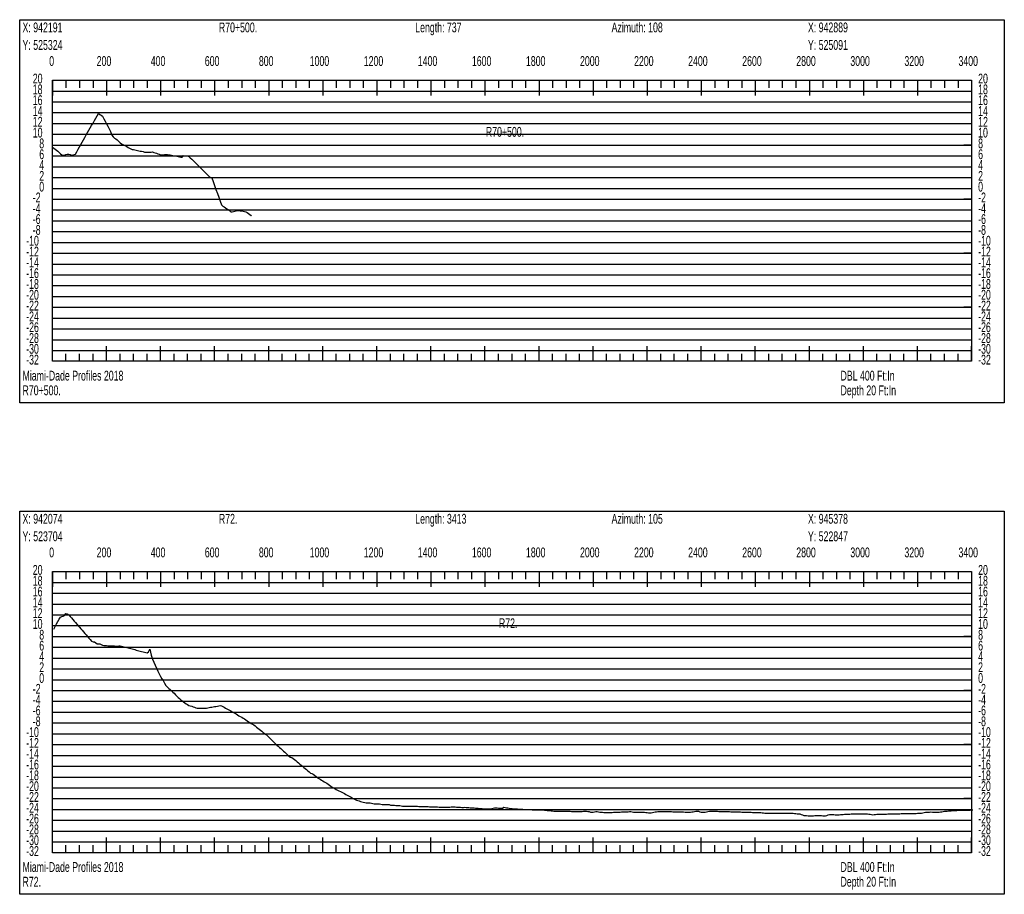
# Model space of a CAD drawing. Header units: feet. Extents: x 1 to 30, y -268 to -1.
# Tile 19 of 94: x 1 to 10, y -209 to -201. Entities that reach past the tile are written whole.
import ezdxf

# ---------------------------------------------------------------- set-up
doc = ezdxf.new("R2010")
doc.units = ezdxf.units.FT
doc.header["$MEASUREMENT"] = 0
doc.layers.add('LABELS', color=7, linetype='Continuous')
doc.layers.add('XSECTION', color=7, linetype='Continuous')

msp = doc.modelspace()

# ---------------------------------------------------------------- linework, layer by layer
at = {"layer": 'XSECTION', "color": 0, "linetype": 'Continuous'}
for points in [[(1, -200.98), (10.106, -200.98), (10.106, -204.525), (1, -204.525), (1, -200.98)], [(1.303, -201.54), (9.803, -201.54), (9.803, -204.14), (1.303, -204.14), (1.303, -201.54)], [(1.303, -201.54), (1.303, -201.681)], [(1.303, -201.54), (1.303, -201.681)], [(1.303, -201.54), (1.303, -201.61)], [(1.303, -201.54), (1.303, -201.61)], [(1.428, -201.54), (1.428, -201.61)], [(1.553, -201.54), (1.553, -201.61)], [(1.678, -201.54), (1.678, -201.61)], [(1.803, -201.54), (1.803, -201.681)], [(1.803, -201.54), (1.803, -201.61)], [(1.928, -201.54), (1.928, -201.61)], [(2.053, -201.54), (2.053, -201.61)], [(2.178, -201.54), (2.178, -201.61)], [(2.303, -201.54), (2.303, -201.681)], [(2.303, -201.54), (2.303, -201.61)], [(2.428, -201.54), (2.428, -201.61)], [(2.553, -201.54), (2.553, -201.61)], [(2.678, -201.54), (2.678, -201.61)], [(2.803, -201.54), (2.803, -201.681)], [(2.803, -201.54), (2.803, -201.61)], [(2.928, -201.54), (2.928, -201.61)], [(3.053, -201.54), (3.053, -201.61)], [(3.178, -201.54), (3.178, -201.61)], [(3.303, -201.54), (3.303, -201.681)], [(3.303, -201.54), (3.303, -201.61)], [(3.428, -201.54), (3.428, -201.61)], [(3.553, -201.54), (3.553, -201.61)], [(3.678, -201.54), (3.678, -201.61)], [(3.803, -201.54), (3.803, -201.681)], [(3.803, -201.54), (3.803, -201.61)], [(3.928, -201.54), (3.928, -201.61)], [(4.053, -201.54), (4.053, -201.61)], [(4.178, -201.54), (4.178, -201.61)], [(4.303, -201.54), (4.303, -201.681)], [(4.303, -201.54), (4.303, -201.61)], [(4.428, -201.54), (4.428, -201.61)], [(4.553, -201.54), (4.553, -201.61)], [(4.678, -201.54), (4.678, -201.61)], [(4.803, -201.54), (4.803, -201.681)], [(4.803, -201.54), (4.803, -201.61)], [(4.928, -201.54), (4.928, -201.61)], [(5.053, -201.54), (5.053, -201.61)], [(5.178, -201.54), (5.178, -201.61)], [(5.303, -201.54), (5.303, -201.681)], [(5.303, -201.54), (5.303, -201.61)], [(5.428, -201.54), (5.428, -201.61)], [(5.553, -201.54), (5.553, -201.61)], [(5.678, -201.54), (5.678, -201.61)], [(5.803, -201.54), (5.803, -201.681)], [(5.803, -201.54), (5.803, -201.61)], [(5.928, -201.54), (5.928, -201.61)], [(6.053, -201.54), (6.053, -201.61)], [(6.178, -201.54), (6.178, -201.61)], [(6.303, -201.54), (6.303, -201.681)], [(6.303, -201.54), (6.303, -201.61)], [(6.428, -201.54), (6.428, -201.61)], [(6.553, -201.54), (6.553, -201.61)], [(6.678, -201.54), (6.678, -201.61)], [(6.803, -201.54), (6.803, -201.681)], [(6.803, -201.54), (6.803, -201.61)], [(6.928, -201.54), (6.928, -201.61)], [(7.053, -201.54), (7.053, -201.61)], [(7.178, -201.54), (7.178, -201.61)], [(7.303, -201.54), (7.303, -201.681)], [(7.303, -201.54), (7.303, -201.61)], [(7.428, -201.54), (7.428, -201.61)], [(7.553, -201.54), (7.553, -201.61)], [(7.678, -201.54), (7.678, -201.61)], [(7.803, -201.54), (7.803, -201.681)], [(7.803, -201.54), (7.803, -201.61)], [(7.928, -201.54), (7.928, -201.61)], [(8.053, -201.54), (8.053, -201.61)], [(8.178, -201.54), (8.178, -201.61)], [(8.303, -201.54), (8.303, -201.681)], [(8.303, -201.54), (8.303, -201.61)], [(8.428, -201.54), (8.428, -201.61)], [(8.553, -201.54), (8.553, -201.61)], [(8.678, -201.54), (8.678, -201.61)], [(8.803, -201.54), (8.803, -201.681)], [(8.803, -201.54), (8.803, -201.61)], [(8.928, -201.54), (8.928, -201.61)], [(9.053, -201.54), (9.053, -201.61)], [(9.178, -201.54), (9.178, -201.61)], [(9.303, -201.54), (9.303, -201.681)], [(9.303, -201.54), (9.303, -201.61)], [(9.428, -201.54), (9.428, -201.61)], [(9.553, -201.54), (9.553, -201.61)], [(9.678, -201.54), (9.678, -201.61)], [(9.803, -201.54), (9.803, -201.681)], [(9.803, -201.54), (9.803, -201.61)], [(1.303, -202.14), (1.373, -202.14)], [(9.803, -202.14), (9.733, -202.14)], [(1.303, -202.64), (1.373, -202.64)], [(9.803, -202.64), (9.733, -202.64)], [(1.303, -203.14), (1.373, -203.14)], [(9.803, -203.14), (9.733, -203.14)], [(1.303, -203.64), (1.373, -203.64)], [(9.803, -203.64), (9.733, -203.64)], [(1.303, -204.14), (1.303, -203.999)], [(1.303, -204.14), (1.303, -203.999)], [(1.803, -204.14), (1.803, -203.999)], [(2.303, -204.14), (2.303, -203.999)], [(2.803, -204.14), (2.803, -203.999)], [(3.303, -204.14), (3.303, -203.999)], [(3.803, -204.14), (3.803, -203.999)], [(4.303, -204.14), (4.303, -203.999)], [(4.803, -204.14), (4.803, -203.999)], [(5.303, -204.14), (5.303, -203.999)], [(5.803, -204.14), (5.803, -203.999)], [(6.303, -204.14), (6.303, -203.999)], [(6.803, -204.14), (6.803, -203.999)], [(7.303, -204.14), (7.303, -203.999)], [(7.803, -204.14), (7.803, -203.999)], [(8.303, -204.14), (8.303, -203.999)], [(8.803, -204.14), (8.803, -203.999)], [(9.303, -204.14), (9.303, -203.999)], [(9.803, -204.14), (9.803, -203.999)], [(1.303, -204.14), (1.303, -204.07)], [(1.303, -204.14), (1.303, -204.07)], [(1.428, -204.14), (1.428, -204.07)], [(1.553, -204.14), (1.553, -204.07)], [(1.678, -204.14), (1.678, -204.07)], [(1.803, -204.14), (1.803, -204.07)], [(1.928, -204.14), (1.928, -204.07)], [(2.053, -204.14), (2.053, -204.07)], [(2.178, -204.14), (2.178, -204.07)], [(2.303, -204.14), (2.303, -204.07)], [(2.428, -204.14), (2.428, -204.07)], [(2.553, -204.14), (2.553, -204.07)], [(2.678, -204.14), (2.678, -204.07)], [(2.803, -204.14), (2.803, -204.07)], [(2.928, -204.14), (2.928, -204.07)], [(3.053, -204.14), (3.053, -204.07)], [(3.178, -204.14), (3.178, -204.07)], [(3.303, -204.14), (3.303, -204.07)], [(3.428, -204.14), (3.428, -204.07)], [(3.553, -204.14), (3.553, -204.07)], [(3.678, -204.14), (3.678, -204.07)], [(3.803, -204.14), (3.803, -204.07)], [(3.928, -204.14), (3.928, -204.07)], [(4.053, -204.14), (4.053, -204.07)], [(4.178, -204.14), (4.178, -204.07)], [(4.303, -204.14), (4.303, -204.07)], [(4.428, -204.14), (4.428, -204.07)], [(4.553, -204.14), (4.553, -204.07)], [(4.678, -204.14), (4.678, -204.07)], [(4.803, -204.14), (4.803, -204.07)], [(4.928, -204.14), (4.928, -204.07)], [(5.053, -204.14), (5.053, -204.07)], [(5.178, -204.14), (5.178, -204.07)], [(5.303, -204.14), (5.303, -204.07)], [(5.428, -204.14), (5.428, -204.07)], [(5.553, -204.14), (5.553, -204.07)], [(5.678, -204.14), (5.678, -204.07)], [(5.803, -204.14), (5.803, -204.07)], [(5.928, -204.14), (5.928, -204.07)], [(6.053, -204.14), (6.053, -204.07)], [(6.178, -204.14), (6.178, -204.07)], [(6.303, -204.14), (6.303, -204.07)], [(6.428, -204.14), (6.428, -204.07)], [(6.553, -204.14), (6.553, -204.07)], [(6.678, -204.14), (6.678, -204.07)], [(6.803, -204.14), (6.803, -204.07)], [(6.928, -204.14), (6.928, -204.07)], [(7.053, -204.14), (7.053, -204.07)], [(7.178, -204.14), (7.178, -204.07)], [(7.303, -204.14), (7.303, -204.07)], [(7.428, -204.14), (7.428, -204.07)], [(7.553, -204.14), (7.553, -204.07)], [(7.678, -204.14), (7.678, -204.07)], [(7.803, -204.14), (7.803, -204.07)], [(7.928, -204.14), (7.928, -204.07)], [(8.053, -204.14), (8.053, -204.07)], [(8.178, -204.14), (8.178, -204.07)], [(8.303, -204.14), (8.303, -204.07)], [(8.428, -204.14), (8.428, -204.07)], [(8.553, -204.14), (8.553, -204.07)], [(8.678, -204.14), (8.678, -204.07)], [(8.803, -204.14), (8.803, -204.07)], [(8.928, -204.14), (8.928, -204.07)], [(9.053, -204.14), (9.053, -204.07)], [(9.178, -204.14), (9.178, -204.07)], [(9.303, -204.14), (9.303, -204.07)], [(9.428, -204.14), (9.428, -204.07)], [(9.553, -204.14), (9.553, -204.07)], [(9.678, -204.14), (9.678, -204.07)], [(9.803, -204.14), (9.803, -204.07)], [(1, -205.525), (10.106, -205.525), (10.106, -209.07), (1, -209.07), (1, -205.525)], [(1.303, -206.085), (9.803, -206.085), (9.803, -208.685), (1.303, -208.685), (1.303, -206.085)], [(1.303, -206.085), (1.303, -206.226)], [(1.303, -206.085), (1.303, -206.226)], [(1.303, -206.085), (1.303, -206.155)], [(1.303, -206.085), (1.303, -206.155)], [(1.428, -206.085), (1.428, -206.155)], [(1.553, -206.085), (1.553, -206.155)], [(1.678, -206.085), (1.678, -206.155)], [(1.803, -206.085), (1.803, -206.226)], [(1.803, -206.085), (1.803, -206.155)], [(1.928, -206.085), (1.928, -206.155)], [(2.053, -206.085), (2.053, -206.155)], [(2.178, -206.085), (2.178, -206.155)], [(2.303, -206.085), (2.303, -206.226)], [(2.303, -206.085), (2.303, -206.155)], [(2.428, -206.085), (2.428, -206.155)], [(2.553, -206.085), (2.553, -206.155)], [(2.678, -206.085), (2.678, -206.155)], [(2.803, -206.085), (2.803, -206.226)], [(2.803, -206.085), (2.803, -206.155)], [(2.928, -206.085), (2.928, -206.155)], [(3.053, -206.085), (3.053, -206.155)], [(3.178, -206.085), (3.178, -206.155)], [(3.303, -206.085), (3.303, -206.226)], [(3.303, -206.085), (3.303, -206.155)], [(3.428, -206.085), (3.428, -206.155)], [(3.553, -206.085), (3.553, -206.155)], [(3.678, -206.085), (3.678, -206.155)], [(3.803, -206.085), (3.803, -206.226)], [(3.803, -206.085), (3.803, -206.155)], [(3.928, -206.085), (3.928, -206.155)], [(4.053, -206.085), (4.053, -206.155)], [(4.178, -206.085), (4.178, -206.155)], [(4.303, -206.085), (4.303, -206.226)], [(4.303, -206.085), (4.303, -206.155)], [(4.428, -206.085), (4.428, -206.155)], [(4.553, -206.085), (4.553, -206.155)], [(4.678, -206.085), (4.678, -206.155)], [(4.803, -206.085), (4.803, -206.226)], [(4.803, -206.085), (4.803, -206.155)], [(4.928, -206.085), (4.928, -206.155)], [(5.053, -206.085), (5.053, -206.155)], [(5.178, -206.085), (5.178, -206.155)], [(5.303, -206.085), (5.303, -206.226)], [(5.303, -206.085), (5.303, -206.155)], [(5.428, -206.085), (5.428, -206.155)], [(5.553, -206.085), (5.553, -206.155)], [(5.678, -206.085), (5.678, -206.155)], [(5.803, -206.085), (5.803, -206.226)], [(5.803, -206.085), (5.803, -206.155)], [(5.928, -206.085), (5.928, -206.155)], [(6.053, -206.085), (6.053, -206.155)], [(6.178, -206.085), (6.178, -206.155)], [(6.303, -206.085), (6.303, -206.226)], [(6.303, -206.085), (6.303, -206.155)], [(6.428, -206.085), (6.428, -206.155)], [(6.553, -206.085), (6.553, -206.155)], [(6.678, -206.085), (6.678, -206.155)], [(6.803, -206.085), (6.803, -206.226)], [(6.803, -206.085), (6.803, -206.155)], [(6.928, -206.085), (6.928, -206.155)], [(7.053, -206.085), (7.053, -206.155)], [(7.178, -206.085), (7.178, -206.155)], [(7.303, -206.085), (7.303, -206.226)], [(7.303, -206.085), (7.303, -206.155)], [(7.428, -206.085), (7.428, -206.155)], [(7.553, -206.085), (7.553, -206.155)], [(7.678, -206.085), (7.678, -206.155)], [(7.803, -206.085), (7.803, -206.226)], [(7.803, -206.085), (7.803, -206.155)], [(7.928, -206.085), (7.928, -206.155)], [(8.053, -206.085), (8.053, -206.155)], [(8.178, -206.085), (8.178, -206.155)], [(8.303, -206.085), (8.303, -206.226)], [(8.303, -206.085), (8.303, -206.155)], [(8.428, -206.085), (8.428, -206.155)], [(8.553, -206.085), (8.553, -206.155)], [(8.678, -206.085), (8.678, -206.155)], [(8.803, -206.085), (8.803, -206.226)], [(8.803, -206.085), (8.803, -206.155)], [(8.928, -206.085), (8.928, -206.155)], [(9.053, -206.085), (9.053, -206.155)], [(9.178, -206.085), (9.178, -206.155)], [(9.303, -206.085), (9.303, -206.226)], [(9.303, -206.085), (9.303, -206.155)], [(9.428, -206.085), (9.428, -206.155)], [(9.553, -206.085), (9.553, -206.155)], [(9.678, -206.085), (9.678, -206.155)], [(9.803, -206.085), (9.803, -206.226)], [(9.803, -206.085), (9.803, -206.155)], [(1.303, -206.685), (1.373, -206.685)], [(9.803, -206.685), (9.733, -206.685)], [(1.303, -207.185), (1.373, -207.185)], [(9.803, -207.185), (9.733, -207.185)], [(1.303, -207.685), (1.373, -207.685)], [(9.803, -207.685), (9.733, -207.685)], [(1.303, -208.185), (1.373, -208.185)], [(9.803, -208.185), (9.733, -208.185)], [(1.303, -208.685), (1.303, -208.544)], [(1.303, -208.685), (1.303, -208.544)], [(1.303, -208.685), (1.303, -208.615)], [(1.303, -208.685), (1.303, -208.615)], [(1.428, -208.685), (1.428, -208.615)], [(1.553, -208.685), (1.553, -208.615)], [(1.678, -208.685), (1.678, -208.615)], [(1.803, -208.685), (1.803, -208.544)], [(1.803, -208.685), (1.803, -208.615)], [(1.928, -208.685), (1.928, -208.615)], [(2.053, -208.685), (2.053, -208.615)], [(2.178, -208.685), (2.178, -208.615)], [(2.303, -208.685), (2.303, -208.544)], [(2.303, -208.685), (2.303, -208.615)], [(2.428, -208.685), (2.428, -208.615)], [(2.553, -208.685), (2.553, -208.615)], [(2.678, -208.685), (2.678, -208.615)], [(2.803, -208.685), (2.803, -208.544)], [(2.803, -208.685), (2.803, -208.615)], [(2.928, -208.685), (2.928, -208.615)], [(3.053, -208.685), (3.053, -208.615)], [(3.178, -208.685), (3.178, -208.615)], [(3.303, -208.685), (3.303, -208.544)], [(3.303, -208.685), (3.303, -208.615)], [(3.428, -208.685), (3.428, -208.615)], [(3.553, -208.685), (3.553, -208.615)], [(3.678, -208.685), (3.678, -208.615)], [(3.803, -208.685), (3.803, -208.544)], [(3.803, -208.685), (3.803, -208.615)], [(3.928, -208.685), (3.928, -208.615)], [(4.053, -208.685), (4.053, -208.615)], [(4.178, -208.685), (4.178, -208.615)], [(4.303, -208.685), (4.303, -208.544)], [(4.303, -208.685), (4.303, -208.615)], [(4.428, -208.685), (4.428, -208.615)], [(4.553, -208.685), (4.553, -208.615)], [(4.678, -208.685), (4.678, -208.615)], [(4.803, -208.685), (4.803, -208.544)], [(4.803, -208.685), (4.803, -208.615)], [(4.928, -208.685), (4.928, -208.615)], [(5.053, -208.685), (5.053, -208.615)], [(5.178, -208.685), (5.178, -208.615)], [(5.303, -208.685), (5.303, -208.544)], [(5.303, -208.685), (5.303, -208.615)], [(5.428, -208.685), (5.428, -208.615)], [(5.553, -208.685), (5.553, -208.615)], [(5.678, -208.685), (5.678, -208.615)], [(5.803, -208.685), (5.803, -208.544)], [(5.803, -208.685), (5.803, -208.615)], [(5.928, -208.685), (5.928, -208.615)], [(6.053, -208.685), (6.053, -208.615)], [(6.178, -208.685), (6.178, -208.615)], [(6.303, -208.685), (6.303, -208.544)], [(6.303, -208.685), (6.303, -208.615)], [(6.428, -208.685), (6.428, -208.615)], [(6.553, -208.685), (6.553, -208.615)], [(6.678, -208.685), (6.678, -208.615)], [(6.803, -208.685), (6.803, -208.544)], [(6.803, -208.685), (6.803, -208.615)], [(6.928, -208.685), (6.928, -208.615)], [(7.053, -208.685), (7.053, -208.615)], [(7.178, -208.685), (7.178, -208.615)], [(7.303, -208.685), (7.303, -208.544)], [(7.303, -208.685), (7.303, -208.615)], [(7.428, -208.685), (7.428, -208.615)], [(7.553, -208.685), (7.553, -208.615)], [(7.678, -208.685), (7.678, -208.615)], [(7.803, -208.685), (7.803, -208.544)], [(7.803, -208.685), (7.803, -208.615)], [(7.928, -208.685), (7.928, -208.615)], [(8.053, -208.685), (8.053, -208.615)], [(8.178, -208.685), (8.178, -208.615)], [(8.303, -208.685), (8.303, -208.544)], [(8.303, -208.685), (8.303, -208.615)], [(8.428, -208.685), (8.428, -208.615)], [(8.553, -208.685), (8.553, -208.615)], [(8.678, -208.685), (8.678, -208.615)], [(8.803, -208.685), (8.803, -208.544)], [(8.803, -208.685), (8.803, -208.615)], [(8.928, -208.685), (8.928, -208.615)], [(9.053, -208.685), (9.053, -208.615)], [(9.178, -208.685), (9.178, -208.615)], [(9.303, -208.685), (9.303, -208.544)], [(9.303, -208.685), (9.303, -208.615)], [(9.428, -208.685), (9.428, -208.615)], [(9.553, -208.685), (9.553, -208.615)], [(9.678, -208.685), (9.678, -208.615)], [(9.803, -208.685), (9.803, -208.544)], [(9.803, -208.685), (9.803, -208.615)]]:
    msp.add_lwpolyline(points, dxfattribs=at)
at = {"layer": 'XSECTION', "color": 0}
for points in [[(1.303, -201.64), (9.803, -201.64)], [(1.303, -201.74), (9.803, -201.74)], [(1.303, -201.84), (9.803, -201.84)], [(1.303, -201.94), (9.803, -201.94)], [(1.303, -202.04), (9.803, -202.04)], [(1.303, -202.14), (9.803, -202.14)], [(1.303, -202.24), (9.803, -202.24)], [(1.303, -202.34), (9.803, -202.34)], [(1.303, -202.44), (9.803, -202.44)], [(1.303, -202.54), (9.803, -202.54)], [(1.303, -202.64), (9.803, -202.64)], [(1.303, -202.74), (9.803, -202.74)], [(1.303, -202.84), (9.803, -202.84)], [(1.303, -202.94), (9.803, -202.94)], [(1.303, -203.04), (9.803, -203.04)], [(1.303, -203.14), (9.803, -203.14)], [(1.303, -203.24), (9.803, -203.24)], [(1.303, -203.34), (9.803, -203.34)], [(1.303, -203.44), (9.803, -203.44)], [(1.303, -203.54), (9.803, -203.54)], [(1.303, -203.64), (9.803, -203.64)], [(1.303, -203.74), (9.803, -203.74)], [(1.303, -203.84), (9.803, -203.84)], [(1.303, -203.94), (9.803, -203.94)], [(1.303, -204.04), (9.803, -204.04)], [(1.303, -206.185), (9.803, -206.185)], [(1.303, -206.285), (9.803, -206.285)], [(1.303, -206.385), (9.803, -206.385)], [(1.303, -206.485), (9.803, -206.485)], [(1.303, -206.585), (9.803, -206.585)], [(1.303, -206.685), (9.803, -206.685)], [(1.303, -206.785), (9.803, -206.785)], [(1.303, -206.885), (9.803, -206.885)], [(1.303, -206.985), (9.803, -206.985)], [(1.303, -207.085), (9.803, -207.085)], [(1.303, -207.185), (9.803, -207.185)], [(1.303, -207.285), (9.803, -207.285)], [(1.303, -207.385), (9.803, -207.385)], [(1.303, -207.485), (9.803, -207.485)], [(1.303, -207.585), (9.803, -207.585)], [(1.303, -207.685), (9.803, -207.685)], [(1.303, -207.785), (9.803, -207.785)], [(1.303, -207.885), (9.803, -207.885)], [(1.303, -207.985), (9.803, -207.985)], [(1.303, -208.085), (9.803, -208.085)], [(1.303, -208.185), (9.803, -208.185)], [(1.303, -208.285), (9.803, -208.285)], [(1.303, -208.385), (9.803, -208.385)], [(1.303, -208.485), (9.803, -208.485)], [(1.303, -208.585), (9.803, -208.585)]]:
    msp.add_lwpolyline(points, dxfattribs=at)
at = {"layer": 'XSECTION', "color": 5, "linetype": 'Continuous'}
for points in [[(1.303, -202.16), (1.3155, -202.169), (1.328, -202.1775), (1.3405, -202.186), (1.353, -202.1955), (1.3655, -202.208), (1.378, -202.2195), (1.3905, -202.23), (1.403, -202.2335), (1.4155, -202.234), (1.428, -202.2285), (1.4405, -202.2235), (1.453, -202.2245), (1.4655, -202.2285), (1.478, -202.232), (1.4905, -202.2305), (1.503, -202.228), (1.5155, -202.223), (1.528, -202.201), (1.5405, -202.179), (1.553, -202.157), (1.5655, -202.1345), (1.578, -202.1125), (1.5905, -202.0905), (1.603, -202.0685), (1.6155, -202.0465), (1.628, -202.0245), (1.6405, -202.002), (1.653, -201.98), (1.6655, -201.958), (1.678, -201.936), (1.6905, -201.914), (1.703, -201.892), (1.7155, -201.8695), (1.728, -201.849), (1.7405, -201.856), (1.753, -201.8625), (1.7655, -201.873), (1.778, -201.8965), (1.7905, -201.9195), (1.803, -201.943), (1.8155, -201.966), (1.828, -201.9895), (1.8405, -202.0145), (1.853, -202.047), (1.8655, -202.063), (1.878, -202.0745), (1.8905, -202.0835), (1.903, -202.0925), (1.9155, -202.1055), (1.928, -202.1195), (1.9405, -202.1275), (1.953, -202.1335), (1.9655, -202.1395), (1.978, -202.1455), (1.9905, -202.154), (2.003, -202.1625), (2.0155, -202.169), (2.028, -202.175), (2.0405, -202.1795), (2.053, -202.1815), (2.0655, -202.1835), (2.078, -202.1865), (2.0905, -202.1895), (2.103, -202.193), (2.1155, -202.195), (2.128, -202.197), (2.1405, -202.2), (2.153, -202.2055), (2.1655, -202.205), (2.178, -202.2045), (2.1905, -202.2045), (2.203, -202.205), (2.2155, -202.2045), (2.228, -202.2025), (2.2405, -202.207), (2.253, -202.2115), (2.2655, -202.216), (2.278, -202.2205), (2.2905, -202.225), (2.303, -202.2295), (2.3155, -202.23), (2.328, -202.229), (2.3405, -202.2285), (2.353, -202.2275), (2.3655, -202.227), (2.378, -202.229), (2.3905, -202.231), (2.403, -202.2335), (2.4155, -202.236), (2.428, -202.238), (2.4405, -202.2405), (2.453, -202.2425), (2.4655, -202.245), (2.478, -202.2475), (2.4905, -202.2515), (2.503, -202.253), (2.5155, -202.2375), (2.528, -202.2385), (2.5405, -202.239), (2.553, -202.2385), (2.5655, -202.2455), (2.578, -202.258), (2.5905, -202.27), (2.603, -202.2825), (2.6155, -202.2945), (2.628, -202.307), (2.6405, -202.319), (2.653, -202.3315), (2.6655, -202.3435), (2.678, -202.356), (2.6905, -202.368), (2.703, -202.3805), (2.7155, -202.3925), (2.728, -202.405), (2.7405, -202.417), (2.753, -202.4295), (2.7655, -202.439), (2.778, -202.4425), (2.7905, -202.4755), (2.803, -202.5125), (2.8155, -202.5495), (2.828, -202.5865), (2.8405, -202.623), (2.853, -202.658), (2.8655, -202.693), (2.878, -202.7045), (2.8905, -202.7125), (2.903, -202.7205), (2.9155, -202.7285), (2.928, -202.7365), (2.9405, -202.744), (2.953, -202.756), (2.9655, -202.7565), (2.978, -202.7555), (2.9905, -202.752), (3.003, -202.7485), (3.0155, -202.745), (3.028, -202.746), (3.0405, -202.747), (3.053, -202.749), (3.0655, -202.751), (3.078, -202.7535), (3.0905, -202.756), (3.103, -202.7625), (3.1155, -202.7715), (3.128, -202.7805), (3.1405, -202.79), (3.1448, -202.794)], [(1.316, -206.619), (1.328, -206.592), (1.3405, -206.567), (1.353, -206.5465), (1.3655, -206.526), (1.378, -206.505), (1.3905, -206.4995), (1.403, -206.496), (1.4155, -206.49), (1.428, -206.4725), (1.4405, -206.476), (1.453, -206.4855), (1.4655, -206.4995), (1.478, -206.514), (1.4905, -206.5285), (1.503, -206.5425), (1.5155, -206.557), (1.528, -206.571), (1.5405, -206.5855), (1.553, -206.5995), (1.5655, -206.614), (1.578, -206.628), (1.5905, -206.6425), (1.603, -206.6565), (1.6155, -206.671), (1.628, -206.685), (1.6405, -206.6995), (1.653, -206.7135), (1.6655, -206.728), (1.678, -206.7335), (1.6905, -206.736), (1.703, -206.7435), (1.7155, -206.7545), (1.728, -206.754), (1.7405, -206.7545), (1.753, -206.7605), (1.7655, -206.767), (1.778, -206.7685), (1.7905, -206.769), (1.803, -206.7695), (1.8155, -206.7705), (1.828, -206.771), (1.8405, -206.7715), (1.853, -206.772), (1.8655, -206.7725), (1.878, -206.773), (1.8905, -206.7735), (1.903, -206.7735), (1.9155, -206.771), (1.928, -206.7725), (1.9405, -206.7735), (1.953, -206.777), (1.9655, -206.7805), (1.978, -206.7835), (1.9905, -206.787), (2.003, -206.7905), (2.0155, -206.7935), (2.028, -206.797), (2.0405, -206.8005), (2.053, -206.8035), (2.0655, -206.807), (2.078, -206.8105), (2.0905, -206.8135), (2.103, -206.817), (2.1155, -206.8205), (2.128, -206.824), (2.1405, -206.827), (2.153, -206.8305), (2.1655, -206.834), (2.178, -206.837), (2.1905, -206.828), (2.203, -206.801), (2.2155, -206.858), (2.228, -206.8965), (2.2405, -206.9235), (2.253, -206.9505), (2.2655, -206.9775), (2.278, -207.0045), (2.2905, -207.0305), (2.303, -207.0565), (2.3155, -207.0755), (2.328, -207.0935), (2.3405, -207.1165), (2.353, -207.14), (2.3655, -207.1545), (2.378, -207.166), (2.3905, -207.177), (2.403, -207.1885), (2.4155, -207.1995), (2.428, -207.211), (2.4405, -207.2235), (2.453, -207.2365), (2.4655, -207.2485), (2.478, -207.26), (2.4905, -207.2715), (2.503, -207.2815), (2.5155, -207.29), (2.528, -207.2985), (2.5405, -207.307), (2.553, -207.3155), (2.5655, -207.323), (2.578, -207.3265), (2.5905, -207.3305), (2.603, -207.335), (2.6155, -207.3395), (2.628, -207.3455), (2.6405, -207.349), (2.653, -207.3495), (2.6655, -207.3495), (2.678, -207.3495), (2.6905, -207.3495), (2.703, -207.3495), (2.7155, -207.349), (2.728, -207.347), (2.7405, -207.3445), (2.753, -207.3425), (2.7655, -207.34), (2.778, -207.338), (2.7905, -207.336), (2.803, -207.3335), (2.8155, -207.3315), (2.828, -207.329), (2.8405, -207.327), (2.853, -207.3245), (2.8655, -207.3265), (2.878, -207.333), (2.8905, -207.34), (2.903, -207.347), (2.9155, -207.3535), (2.928, -207.3605), (2.9405, -207.3675), (2.953, -207.374), (2.9655, -207.381), (2.978, -207.3875), (2.9905, -207.3945), (3.003, -207.401), (3.0155, -207.4105), (3.028, -207.418), (3.0405, -207.4255), (3.053, -207.4325), (3.0655, -207.44), (3.078, -207.4475), (3.0905, -207.457), (3.103, -207.466), (3.1155, -207.4745), (3.128, -207.4815), (3.1405, -207.489), (3.153, -207.496), (3.1655, -207.5035), (3.178, -207.511), (3.1905, -207.524), (3.203, -207.534), (3.2155, -207.541), (3.228, -207.5515), (3.2405, -207.5615), (3.253, -207.572), (3.2655, -207.582), (3.278, -207.5925), (3.2905, -207.605), (3.303, -207.6175), (3.3155, -207.63), (3.328, -207.642), (3.3405, -207.654), (3.353, -207.6655), (3.3655, -207.6775), (3.378, -207.689), (3.3905, -207.7005), (3.403, -207.7125), (3.4155, -207.7225), (3.428, -207.7325), (3.4405, -207.7445), (3.453, -207.7565), (3.4655, -207.768), (3.478, -207.7795), (3.4905, -207.791), (3.503, -207.8015), (3.5155, -207.8055), (3.528, -207.8125), (3.5405, -207.8215), (3.553, -207.8325), (3.5655, -207.8435), (3.578, -207.8545), (3.5905, -207.865), (3.603, -207.8755), (3.6155, -207.886), (3.628, -207.896), (3.6405, -207.9065), (3.653, -207.917), (3.6655, -207.927), (3.678, -207.9375), (3.6905, -207.948), (3.703, -207.953), (3.7155, -207.958), (3.728, -207.9675), (3.7405, -207.979), (3.753, -207.9915), (3.7655, -207.9985), (3.778, -208.006), (3.7905, -208.0135), (3.803, -208.021), (3.8155, -208.0285), (3.828, -208.035), (3.8405, -208.0415), (3.853, -208.0505), (3.8655, -208.06), (3.878, -208.0695), (3.8905, -208.079), (3.903, -208.086), (3.9155, -208.0925), (3.928, -208.099), (3.9405, -208.106), (3.953, -208.1125), (3.9655, -208.119), (3.978, -208.1255), (3.9905, -208.1325), (4.003, -208.139), (4.0155, -208.1455), (4.028, -208.1525), (4.0405, -208.159), (4.053, -208.1655), (4.0655, -208.1725), (4.078, -208.1795), (4.0905, -208.187), (4.103, -208.1945), (4.1155, -208.198), (4.128, -208.2015), (4.1405, -208.205), (4.153, -208.2115), (4.1655, -208.2155), (4.178, -208.218), (4.1905, -208.2205), (4.203, -208.2225), (4.2155, -208.224), (4.228, -208.224), (4.2405, -208.2245), (4.253, -208.226), (4.2655, -208.229), (4.278, -208.2325), (4.2905, -208.2345), (4.303, -208.2345), (4.3155, -208.2345), (4.328, -208.2345), (4.3405, -208.235), (4.353, -208.238), (4.3655, -208.2395), (4.378, -208.239), (4.3905, -208.239), (4.403, -208.239), (4.4155, -208.2405), (4.428, -208.244), (4.4405, -208.2445), (4.453, -208.2455), (4.4655, -208.246), (4.478, -208.247), (4.4905, -208.2475), (4.503, -208.248), (4.5155, -208.249), (4.528, -208.2525), (4.5405, -208.254), (4.553, -208.254), (4.5655, -208.254), (4.578, -208.254), (4.5905, -208.254), (4.603, -208.254), (4.6155, -208.254), (4.628, -208.2545), (4.6405, -208.255), (4.653, -208.255), (4.6655, -208.2555), (4.678, -208.256), (4.6905, -208.2565), (4.703, -208.257), (4.7155, -208.257), (4.728, -208.2575), (4.7405, -208.258), (4.753, -208.2585), (4.7655, -208.2585), (4.778, -208.259), (4.7905, -208.2595), (4.803, -208.26), (4.8155, -208.2605), (4.828, -208.2605), (4.8405, -208.261), (4.853, -208.2615), (4.8655, -208.262), (4.878, -208.2625), (4.8905, -208.2625), (4.903, -208.263), (4.9155, -208.2635), (4.928, -208.264), (4.9405, -208.264), (4.953, -208.2645), (4.9655, -208.2635), (4.978, -208.2625), (4.9905, -208.262), (5.003, -208.261), (5.0155, -208.2605), (5.028, -208.2615), (5.0405, -208.265), (5.053, -208.265), (5.0655, -208.265), (5.078, -208.265), (5.0905, -208.268), (5.103, -208.2685), (5.1155, -208.265), (5.128, -208.266), (5.1405, -208.267), (5.153, -208.268), (5.1655, -208.269), (5.178, -208.2695), (5.1905, -208.2705), (5.203, -208.2715), (5.2155, -208.2725), (5.228, -208.2735), (5.2405, -208.274), (5.253, -208.275), (5.2655, -208.276), (5.278, -208.277), (5.2905, -208.278), (5.303, -208.2785), (5.3155, -208.2795), (5.328, -208.28), (5.3405, -208.28), (5.353, -208.28), (5.3655, -208.2765), (5.378, -208.273), (5.3905, -208.27), (5.403, -208.27), (5.4155, -208.271), (5.428, -208.272), (5.4405, -208.273), (5.453, -208.2745), (5.4655, -208.2725), (5.478, -208.265), (5.4905, -208.267), (5.503, -208.269), (5.5155, -208.271), (5.528, -208.273), (5.5405, -208.275), (5.553, -208.2775), (5.5655, -208.2795), (5.578, -208.28), (5.5905, -208.28), (5.603, -208.28), (5.6155, -208.281), (5.628, -208.2815), (5.6405, -208.2825), (5.653, -208.283), (5.6655, -208.284), (5.678, -208.285), (5.6905, -208.285), (5.703, -208.2855), (5.7155, -208.286), (5.728, -208.2865), (5.7405, -208.2875), (5.753, -208.288), (5.7655, -208.2885), (5.778, -208.2875), (5.7905, -208.2885), (5.803, -208.29), (5.8155, -208.29), (5.828, -208.29), (5.8405, -208.29), (5.853, -208.291), (5.8655, -208.292), (5.878, -208.2935), (5.8905, -208.295), (5.903, -208.296), (5.9155, -208.2975), (5.928, -208.2985), (5.9405, -208.2995), (5.953, -208.3), (5.9655, -208.3), (5.978, -208.3005), (5.9905, -208.3005), (6.003, -208.3005), (6.0155, -208.301), (6.028, -208.301), (6.0405, -208.3015), (6.053, -208.3015), (6.0655, -208.302), (6.078, -208.302), (6.0905, -208.302), (6.103, -208.3025), (6.1155, -208.3025), (6.128, -208.303), (6.1405, -208.303), (6.153, -208.3035), (6.1655, -208.3035), (6.178, -208.304), (6.1905, -208.304), (6.203, -208.303), (6.2155, -208.2995), (6.228, -208.2995), (6.2405, -208.3), (6.253, -208.3025), (6.2655, -208.3055), (6.278, -208.309), (6.2905, -208.3095), (6.303, -208.3095), (6.3155, -208.3085), (6.328, -208.305), (6.3405, -208.3045), (6.353, -208.306), (6.3655, -208.309), (6.378, -208.3095), (6.3905, -208.3095), (6.403, -208.3125), (6.4155, -208.3145), (6.428, -208.314), (6.4405, -208.3135), (6.453, -208.313), (6.4655, -208.3125), (6.478, -208.312), (6.4905, -208.3115), (6.503, -208.311), (6.5155, -208.3105), (6.528, -208.31), (6.5405, -208.3095), (6.553, -208.309), (6.5655, -208.3085), (6.578, -208.308), (6.5905, -208.3075), (6.603, -208.307), (6.6155, -208.3065), (6.628, -208.306), (6.6405, -208.3055), (6.653, -208.305), (6.6655, -208.3065), (6.678, -208.3095), (6.6905, -208.31), (6.703, -208.31), (6.7155, -208.31), (6.728, -208.31), (6.7405, -208.31), (6.753, -208.31), (6.7655, -208.31), (6.778, -208.311), (6.7905, -208.3125), (6.803, -208.3145), (6.8155, -208.315), (6.828, -208.315), (6.8405, -208.315), (6.853, -208.3125), (6.8655, -208.3095), (6.878, -208.308), (6.8905, -208.3065), (6.903, -208.305), (6.9155, -208.305), (6.928, -208.305), (6.9405, -208.305), (6.953, -208.305), (6.9655, -208.305), (6.978, -208.305), (6.9905, -208.305), (7.003, -208.305), (7.0155, -208.305), (7.028, -208.3055), (7.0405, -208.306), (7.053, -208.306), (7.0655, -208.3065), (7.078, -208.307), (7.0905, -208.307), (7.103, -208.3075), (7.1155, -208.308), (7.128, -208.3085), (7.1405, -208.3085), (7.153, -208.309), (7.1655, -208.3095), (7.178, -208.31), (7.1905, -208.31), (7.203, -208.31), (7.2155, -208.308), (7.228, -208.3065), (7.2405, -208.3045), (7.253, -208.3005), (7.2655, -208.3), (7.278, -208.301), (7.2905, -208.3065), (7.303, -208.31), (7.3155, -208.31), (7.328, -208.31), (7.3405, -208.3095), (7.353, -208.306), (7.3655, -208.3025), (7.378, -208.3), (7.3905, -208.3), (7.403, -208.3005), (7.4155, -208.301), (7.428, -208.301), (7.4405, -208.3015), (7.453, -208.302), (7.4655, -208.3025), (7.478, -208.3025), (7.4905, -208.303), (7.503, -208.3035), (7.5155, -208.304), (7.528, -208.3045), (7.5405, -208.3045), (7.553, -208.305), (7.5655, -208.3055), (7.578, -208.306), (7.5905, -208.306), (7.603, -208.3065), (7.6155, -208.307), (7.628, -208.3075), (7.6405, -208.308), (7.653, -208.308), (7.6655, -208.3085), (7.678, -208.309), (7.6905, -208.3095), (7.703, -208.3095), (7.7155, -208.31), (7.728, -208.3105), (7.7405, -208.311), (7.753, -208.3115), (7.7655, -208.3115), (7.778, -208.312), (7.7905, -208.3125), (7.803, -208.313), (7.8155, -208.313), (7.828, -208.3135), (7.8405, -208.314), (7.853, -208.3145), (7.8655, -208.3155), (7.878, -208.3165), (7.8905, -208.3195), (7.903, -208.3195), (7.9155, -208.32), (7.928, -208.32), (7.9405, -208.32), (7.953, -208.32), (7.9655, -208.3205), (7.978, -208.3205), (7.9905, -208.3205), (8.003, -208.3205), (8.0155, -208.3205), (8.028, -208.3205), (8.0405, -208.3205), (8.053, -208.3205), (8.0655, -208.3205), (8.078, -208.3205), (8.0905, -208.3205), (8.103, -208.3205), (8.1155, -208.3205), (8.128, -208.3205), (8.1405, -208.3205), (8.153, -208.3205), (8.1655, -208.321), (8.178, -208.323), (8.1905, -208.3245), (8.203, -208.325), (8.2155, -208.325), (8.228, -208.3305), (8.2405, -208.336), (8.253, -208.3395), (8.2655, -208.34), (8.278, -208.341), (8.2905, -208.3445), (8.303, -208.345), (8.3155, -208.345), (8.328, -208.345), (8.3405, -208.345), (8.353, -208.3425), (8.3655, -208.3425), (8.378, -208.342), (8.3905, -208.341), (8.403, -208.34), (8.4155, -208.3415), (8.428, -208.343), (8.4405, -208.344), (8.453, -208.3435), (8.4655, -208.34), (8.478, -208.336), (8.4905, -208.3325), (8.503, -208.3305), (8.5155, -208.3315), (8.528, -208.3325), (8.5405, -208.3335), (8.553, -208.334), (8.5655, -208.335), (8.578, -208.334), (8.5905, -208.333), (8.603, -208.332), (8.6155, -208.331), (8.628, -208.33), (8.6405, -208.3295), (8.653, -208.329), (8.6655, -208.3285), (8.678, -208.3275), (8.6905, -208.327), (8.703, -208.3265), (8.7155, -208.326), (8.728, -208.3255), (8.7405, -208.325), (8.753, -208.3255), (8.7655, -208.326), (8.778, -208.327), (8.7905, -208.3265), (8.803, -208.326), (8.8155, -208.325), (8.828, -208.325), (8.8405, -208.327), (8.853, -208.33), (8.8655, -208.33), (8.878, -208.3315), (8.8905, -208.3345), (8.903, -208.333), (8.9155, -208.331), (8.928, -208.3295), (8.9405, -208.3295), (8.953, -208.329), (8.9655, -208.3285), (8.978, -208.3285), (8.9905, -208.328), (9.003, -208.328), (9.0155, -208.3275), (9.028, -208.327), (9.0405, -208.327), (9.053, -208.3265), (9.0655, -208.3265), (9.078, -208.326), (9.0905, -208.3255), (9.103, -208.3255), (9.1155, -208.325), (9.128, -208.325), (9.1405, -208.3245), (9.153, -208.324), (9.1655, -208.324), (9.178, -208.3235), (9.1905, -208.3235), (9.203, -208.323), (9.2155, -208.3225), (9.228, -208.3225), (9.2405, -208.322), (9.253, -208.3215), (9.2655, -208.3215), (9.278, -208.321), (9.2905, -208.321), (9.303, -208.3205), (9.3155, -208.32), (9.328, -208.32), (9.3405, -208.318), (9.353, -208.316), (9.3655, -208.3135), (9.378, -208.3115), (9.3905, -208.3105), (9.403, -208.31), (9.4155, -208.31), (9.428, -208.3085), (9.4405, -208.309), (9.453, -208.31), (9.4655, -208.31), (9.478, -208.3095), (9.4905, -208.3095), (9.503, -208.309), (9.5155, -208.3085), (9.528, -208.3065), (9.5405, -208.3035), (9.553, -208.301), (9.5655, -208.3005), (9.578, -208.2995), (9.5905, -208.2985), (9.603, -208.298), (9.6155, -208.297), (9.628, -208.296), (9.6405, -208.2955), (9.653, -208.2945), (9.6655, -208.2935), (9.678, -208.293), (9.6905, -208.292), (9.703, -208.291), (9.7155, -208.2905), (9.728, -208.2905), (9.7405, -208.2905), (9.753, -208.2905), (9.7655, -208.2905), (9.778, -208.2905), (9.7905, -208.2905), (9.803, -208.29), (9.8155, -208.289)]]:
    msp.add_lwpolyline(points, dxfattribs=at)

# ---------------------------------------------------------------- texts
at = {"layer": 'LABELS', "color": 0, "width": 0.666667}
for s, p in [('X: 942191', (1.026, -201.097)), ('R70+500.', (2.842, -201.097)), ('Length: 737', (4.658, -201.097)), ('Azimuth: 108', (6.474, -201.097)), ('X: 942889', (8.29, -201.097)), ('Y: 525324', (1.026, -201.259)), ('Y: 525091', (8.29, -201.259)), ('0', (1.273, -201.408)), ('0', (1.273, -201.408)), ('200', (1.712, -201.408)), ('400', (2.212, -201.408)), ('600', (2.712, -201.408)), ('800', (3.212, -201.408)), ('1000', (3.682, -201.408)), ('1200', (4.182, -201.408)), ('1400', (4.682, -201.408)), ('1600', (5.182, -201.408)), ('1800', (5.682, -201.408)), ('2000', (6.182, -201.408)), ('2200', (6.682, -201.408)), ('2400', (7.182, -201.408)), ('2600', (7.682, -201.408)), ('2800', (8.182, -201.408)), ('3000', (8.682, -201.408)), ('3200', (9.182, -201.408)), ('3400', (9.682, -201.408)), ('20', (1.121, -201.57)), ('20', (9.864, -201.57)), ('18', (1.121, -201.67)), ('18', (9.864, -201.67)), ('16', (1.121, -201.77)), ('16', (9.864, -201.77)), ('14', (1.121, -201.87)), ('14', (9.864, -201.87)), ('12', (1.121, -201.97)), ('12', (9.864, -201.97)), ('R70+500.', (5.311, -202.063)), ('10', (1.121, -202.07)), ('10', (9.864, -202.07)), ('8', (1.181, -202.17)), ('8', (9.864, -202.17)), ('6', (1.181, -202.27)), ('6', (9.864, -202.27)), ('4', (1.181, -202.37)), ('4', (9.864, -202.37)), ('2', (1.181, -202.47)), ('2', (9.864, -202.47)), ('0', (1.181, -202.57)), ('0', (9.864, -202.57)), ('-2', (1.121, -202.67)), ('-2', (9.864, -202.67)), ('-4', (1.121, -202.77)), ('-4', (9.864, -202.77)), ('-6', (1.121, -202.87)), ('-6', (9.864, -202.87)), ('-8', (1.121, -202.97)), ('-8', (9.864, -202.97)), ('-10', (1.06, -203.07)), ('-10', (9.864, -203.07)), ('-12', (1.06, -203.17)), ('-12', (9.864, -203.17)), ('-14', (1.06, -203.27)), ('-14', (9.864, -203.27)), ('-16', (1.06, -203.37)), ('-16', (9.864, -203.37)), ('-18', (1.06, -203.47)), ('-18', (9.864, -203.47)), ('-20', (1.06, -203.57)), ('-20', (9.864, -203.57)), ('-22', (1.06, -203.67)), ('-22', (9.864, -203.67)), ('-24', (1.06, -203.77)), ('-24', (9.864, -203.77)), ('-26', (1.06, -203.87)), ('-26', (9.864, -203.87)), ('-28', (1.06, -203.97)), ('-28', (9.864, -203.97)), ('-30', (1.06, -204.07)), ('-30', (9.864, -204.07)), ('-32', (1.06, -204.17)), ('-32', (9.864, -204.17)), ('DBL 400 Ft:In', (8.591, -204.318)), ('Depth 20 Ft:In', (8.591, -204.454)), ('X: 942074', (1.026, -205.642)), ('R72.', (2.842, -205.642)), ('Length: 3413', (4.658, -205.642)), ('Azimuth: 105', (6.474, -205.642)), ('X: 945378', (8.29, -205.642)), ('Y: 523704', (1.026, -205.804)), ('Y: 522847', (8.29, -205.804)), ('0', (1.273, -205.953)), ('0', (1.273, -205.953)), ('200', (1.712, -205.953)), ('400', (2.212, -205.953)), ('600', (2.712, -205.953)), ('800', (3.212, -205.953)), ('1000', (3.682, -205.953)), ('1200', (4.182, -205.953)), ('1400', (4.682, -205.953)), ('1600', (5.182, -205.953)), ('1800', (5.682, -205.953)), ('2000', (6.182, -205.953)), ('2200', (6.682, -205.953)), ('2400', (7.182, -205.953)), ('2600', (7.682, -205.953)), ('2800', (8.182, -205.953)), ('3000', (8.682, -205.953)), ('3200', (9.182, -205.953)), ('3400', (9.682, -205.953)), ('20', (1.121, -206.115)), ('20', (9.864, -206.115)), ('18', (1.121, -206.215)), ('18', (9.864, -206.215)), ('16', (1.121, -206.315)), ('16', (9.864, -206.315)), ('14', (1.121, -206.415)), ('14', (9.864, -206.415)), ('12', (1.121, -206.515)), ('12', (9.864, -206.515)), ('10', (1.121, -206.615)), ('R72.', (5.432, -206.608)), ('10', (9.864, -206.615)), ('8', (1.181, -206.715)), ('8', (9.864, -206.715)), ('6', (1.181, -206.815)), ('6', (9.864, -206.815)), ('4', (1.181, -206.915)), ('4', (9.864, -206.915)), ('2', (1.181, -207.015)), ('2', (9.864, -207.015)), ('0', (1.181, -207.115)), ('0', (9.864, -207.115)), ('-2', (1.121, -207.215)), ('-2', (9.864, -207.215)), ('-4', (1.121, -207.315)), ('-4', (9.864, -207.315)), ('-6', (1.121, -207.415)), ('-6', (9.864, -207.415)), ('-8', (1.121, -207.515)), ('-8', (9.864, -207.515)), ('-10', (1.06, -207.615)), ('-10', (9.864, -207.615)), ('-12', (1.06, -207.715)), ('-12', (9.864, -207.715)), ('-14', (1.06, -207.815)), ('-14', (9.864, -207.815)), ('-16', (1.06, -207.915)), ('-16', (9.864, -207.915)), ('-18', (1.06, -208.015)), ('-18', (9.864, -208.015)), ('-20', (1.06, -208.115)), ('-20', (9.864, -208.115)), ('-22', (1.06, -208.215)), ('-22', (9.864, -208.215)), ('-24', (1.06, -208.315)), ('-24', (9.864, -208.315)), ('-26', (1.06, -208.415)), ('-26', (9.864, -208.415)), ('-28', (1.06, -208.515)), ('-28', (9.864, -208.515)), ('-30', (1.06, -208.615)), ('-30', (9.864, -208.615)), ('-32', (1.06, -208.715)), ('-32', (9.864, -208.715)), ('DBL 400 Ft:In', (8.591, -208.863)), ('Depth 20 Ft:In', (8.591, -208.999))]:
    msp.add_text(s, height=0.091, dxfattribs=at).set_placement(p)
at = {"layer": 'LABELS', "color": 5, "width": 0.666667}
for s, p in [('Miami-Dade Profiles 2018', (1.026, -204.318)), ('R70+500.', (1.026, -204.454)), ('Miami-Dade Profiles 2018', (1.026, -208.863)), ('R72.', (1.026, -208.999))]:
    msp.add_text(s, height=0.091, dxfattribs=at).set_placement(p)

doc.saveas('drawing.dxf')
